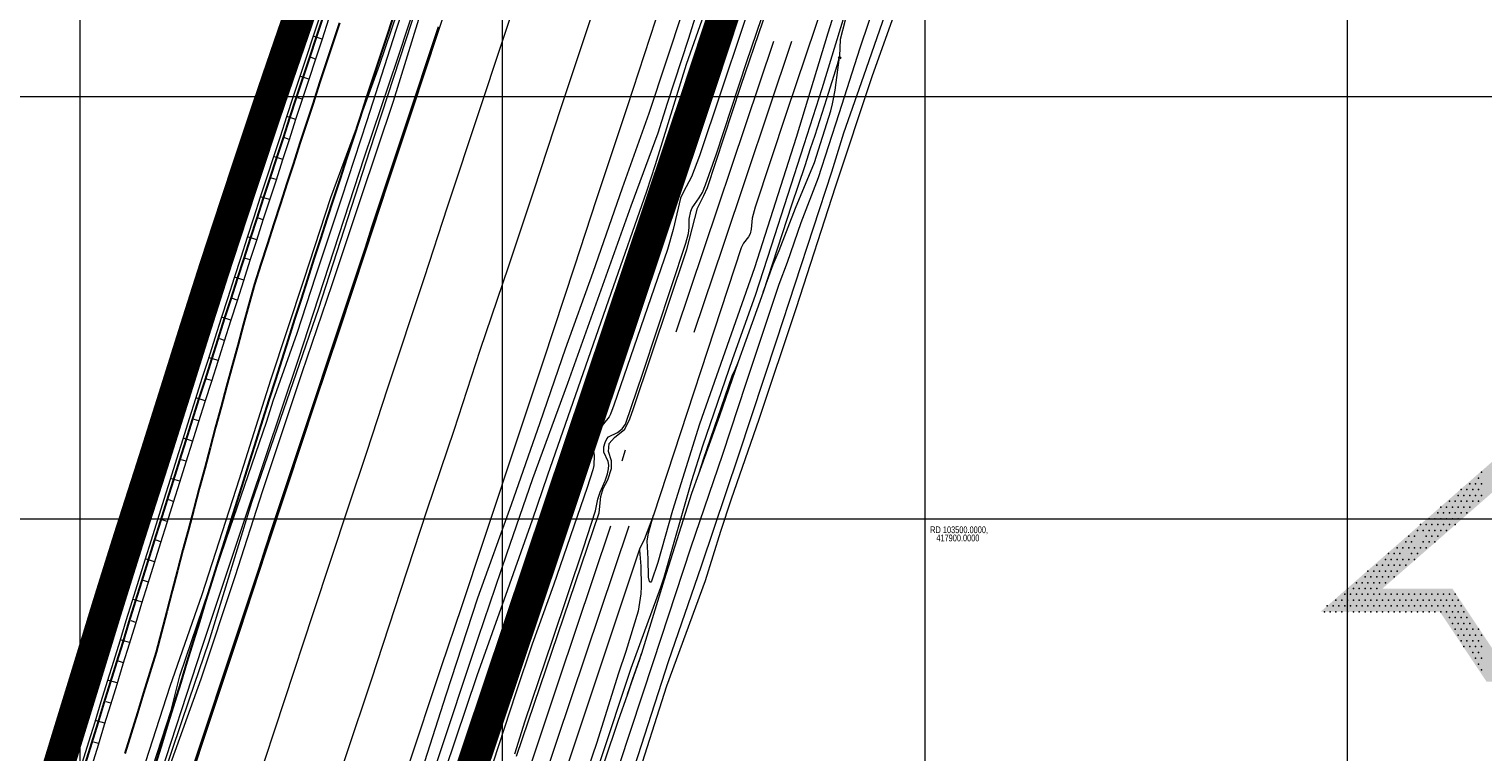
# Model space of a CAD drawing. Header units: metres. Extents: x 102313 to 104557, y 415820 to 422103.
# Tile 23 of 256: x 103288 to 103632, y 417845 to 418016. Entities that reach past the tile are written whole.
import ezdxf

# ---------------------------------------------------------------- set-up
doc = ezdxf.new("R2010")
doc.units = ezdxf.units.M
doc.header["$MEASUREMENT"] = 0
for name, pattern in [('DGN Style 2', [121.043411, 72.626047, -48.417365]), ('DGN Style 4', [193.790502, 96.834729, -48.417365, 0.121043, -48.417365]), ('DGN Style 5', [84.730388, 36.313023, -48.417365]), ('KG-GV', [42, 12, -6, 0, -6, 12, -6])]:
    doc.linetypes.add(name, pattern=pattern)
for name, color, linetype, lineweight in [('00-Coordinaten', 7, 'Continuous', 0), ('00-Exploitatie-BPGrens', 7, 'Continuous', 40), ('00-Kader', 2, 'Continuous', 0), ('05-Milieucategorie RW', 6, 'DGN Style 5', 0), ('Berm', 92, 'Continuous', 0), ('BOMEN', 7, 'Continuous', 0), ('Hek', 30, 'DGN Style 4', 0), ('N-WE-GW-TALUDARCERING-G', 90, 'Continuous', 13), ('N-WE-GW-WATERGANG-G', 90, 'Continuous', 0), ('N-WE-GW-WATERGANG_WATERLIJN-G', 130, 'Continuous', 30), ('N-WE-KG-GRONDVERWERVING-G', 130, 'KG-GV', 30), ('N-WE-VH-KANTVERHARDING-GD', 6, 'Continuous', 30), ('Oever_slootkant', 92, 'Continuous', 0), ('Spoor_as', 30, 'DGN Style 2', 0), ('Spoorbaan', 7, 'Continuous', 0), ('Terrein_gras', 3, 'Continuous', 0), ('Terrein_onbegroeid', 94, 'Continuous', 0), ('water', 2, 'Continuous', 0), ('Wegdeel', 254, 'Continuous', 0)]:
    doc.layers.add(name, color=color, linetype=linetype, lineweight=lineweight)
doc.styles.add('Style-WORKING', font='WORKING.shx')

# ---------------------------------------------------------------- blocks, each defined once
blk = doc.blocks.new('145_24')
at = {"layer": 'BOMEN'}
h = blk.add_hatch(color=7, dxfattribs=at)
edge = h.paths.add_edge_path()
edge.add_arc((0, 0), 0.25, 0, 360)
blk.add_circle((0, 0), 0.25, dxfattribs=at)

msp = doc.modelspace()

# ---------------------------------------------------------------- hatches: boundary and pattern name
at = {"layer": '00-Kader'}
msp.add_hatch(color=7, dxfattribs=at).paths.add_polyline_path([(103632.935, 417861.526), (103621.919, 417878.05), (103593.683, 417878.05), (103644.042, 417922.114), (103648.224, 417918.454), (103608.342, 417883.558), (103624.866, 417883.558), (103635.882, 417867.034), (103662.311, 417867.034), (103658.639, 417861.526)])

# ---------------------------------------------------------------- linework, layer by layer
at = {"layer": '00-Coordinaten'}
for p, q in [((103300, 420000), (103300, 417600)), ((103400, 420000), (103400, 417600)), ((103500, 420000), (103500, 417600)), ((103600, 420000), (103600, 417600)), ((104100, 418000), (102600, 418000)), ((104100, 417900), (102600, 417900))]:
    msp.add_line(p, q, dxfattribs=at)
at = {"layer": '00-Exploitatie-BPGrens', "ltscale": 2, "const_width": 3, "flags": 128}
msp.add_lwpolyline([(103352.367, 418020.557), (103350.755, 418015.811), (103349.125, 418011.071), (103347.497, 418006.327), (103345.873, 418001.581), (103344.251, 417996.831), (103342.666, 417992.069), (103341.084, 417987.31), (103339.506, 417982.55), (103337.93, 417977.787), (103336.361, 417973.023), (103334.797, 417968.258), (103333.236, 417963.492), (103331.677, 417958.721), (103330.152, 417953.94), (103328.63, 417949.161), (103327.111, 417944.38), (103325.607, 417939.594), (103324.107, 417934.809), (103322.61, 417930.023), (103321.1, 417925.243), (103319.593, 417920.459), (103318.089, 417915.677), (103316.567, 417910.902), (103315.033, 417906.129), (103313.501, 417901.353), (103311.972, 417896.574), (103310.464, 417891.788), (103308.965, 417887.002), (103307.468, 417882.214), (103305.98, 417877.421), (103304.517, 417872.622), (103303.05, 417867.828), (103301.586, 417863.032), (103300.111, 417858.24), (103298.635, 417853.448), (103297.161, 417848.653), (103295.693, 417843.858), (103294.23, 417839.06)], dxfattribs=at)
at = {"layer": '00-Kader', "color": 7}
for p in [(103631.751, 417911.098), (103628.997, 417908.344), (103630.374, 417908.344), (103631.063, 417909.721), (103631.751, 417908.344), (103624.178, 417904.213), (103625.555, 417904.213), (103626.243, 417905.59), (103626.932, 417906.967), (103626.932, 417904.213), (103627.62, 417905.59), (103628.309, 417906.967), (103628.309, 417904.213), (103628.997, 417905.59), (103629.686, 417906.967), (103629.686, 417904.213), (103630.374, 417905.59), (103631.063, 417906.967), (103631.063, 417904.213), (103631.751, 417905.59), (103621.424, 417901.459), (103622.112, 417902.836), (103622.801, 417901.459), (103623.489, 417902.836), (103624.178, 417901.459), (103624.866, 417902.836), (103625.555, 417901.459), (103626.243, 417902.836), (103626.932, 417901.459), (103627.62, 417902.836), (103628.309, 417901.459), (103628.997, 417902.836), (103616.604, 417897.328), (103617.293, 417898.705), (103617.981, 417897.328), (103618.67, 417898.705), (103619.358, 417900.082), (103619.358, 417897.328), (103620.047, 417898.705), (103620.735, 417900.082), (103620.735, 417897.328), (103621.424, 417898.705), (103622.112, 417900.082), (103622.112, 417897.328), (103622.801, 417898.705), (103623.489, 417900.082), (103623.489, 417897.328), (103624.178, 417898.705), (103624.866, 417900.082), (103625.555, 417898.705), (103626.243, 417900.082), (103613.85, 417894.574), (103614.539, 417895.951), (103615.227, 417894.574), (103615.916, 417895.951), (103617.981, 417894.574), (103618.67, 417895.951), (103619.358, 417894.574), (103620.047, 417895.951), (103620.735, 417894.574), (103621.424, 417895.951), (103609.031, 417890.443), (103609.719, 417891.82), (103610.408, 417890.443), (103611.096, 417891.82), (103611.785, 417893.197), (103611.785, 417890.443), (103612.473, 417891.82), (103613.162, 417893.197), (103613.162, 417890.443), (103614.539, 417893.197), (103614.539, 417890.443), (103615.227, 417891.82), (103615.916, 417893.197), (103615.916, 417890.443), (103616.604, 417891.82), (103617.293, 417893.197), (103618.67, 417893.197), (103604.9, 417887.689), (103606.277, 417887.689), (103606.965, 417889.066), (103607.654, 417887.689), (103608.342, 417889.066), (103609.031, 417887.689), (103609.719, 417889.066), (103610.408, 417887.689), (103611.096, 417889.066), (103611.785, 417887.689), (103612.473, 417889.066), (103613.85, 417889.066), (103600.08, 417883.558), (103601.457, 417883.558), (103602.146, 417884.935), (103602.834, 417883.558), (103603.523, 417884.935), (103604.211, 417886.312), (103604.211, 417883.558), (103604.9, 417884.935), (103605.588, 417886.312), (103605.588, 417883.558), (103606.277, 417884.935), (103606.965, 417886.312), (103606.965, 417883.558), (103607.654, 417884.935), (103608.342, 417886.312), (103609.031, 417884.935), (103609.719, 417886.312), (103611.096, 417886.312), (103597.326, 417880.804), (103598.703, 417880.804), (103599.392, 417882.181), (103600.08, 417880.804), (103600.769, 417882.181), (103601.457, 417880.804), (103602.146, 417882.181), (103602.834, 417880.804), (103603.523, 417882.181), (103604.211, 417880.804), (103604.9, 417882.181), (103605.588, 417880.804), (103606.277, 417882.181), (103606.965, 417880.804), (103607.654, 417882.181), (103608.342, 417880.804), (103609.031, 417882.181), (103609.719, 417880.804), (103610.408, 417882.181), (103611.096, 417880.804), (103611.785, 417882.181), (103612.473, 417880.804), (103613.162, 417882.181), (103613.85, 417880.804), (103614.539, 417882.181), (103615.227, 417880.804), (103615.916, 417882.181), (103616.604, 417880.804), (103617.293, 417882.181), (103617.981, 417880.804), (103618.67, 417882.181), (103619.358, 417880.804), (103620.047, 417882.181), (103620.735, 417880.804), (103621.424, 417882.181), (103622.112, 417880.804), (103622.801, 417882.181), (103623.489, 417880.804), (103624.178, 417882.181), (103624.866, 417880.804), (103625.555, 417882.181), (103626.243, 417880.804), (103594.572, 417878.05), (103595.261, 417879.427), (103595.949, 417878.05), (103596.638, 417879.427), (103597.326, 417878.05), (103598.015, 417879.427), (103598.703, 417878.05), (103599.392, 417879.427), (103600.08, 417878.05), (103600.769, 417879.427), (103601.457, 417878.05), (103602.146, 417879.427), (103602.834, 417878.05), (103603.523, 417879.427), (103604.211, 417878.05), (103604.9, 417879.427), (103605.588, 417878.05), (103606.277, 417879.427), (103606.965, 417878.05), (103607.654, 417879.427), (103608.342, 417878.05), (103609.031, 417879.427), (103609.719, 417878.05), (103610.408, 417879.427), (103611.096, 417878.05), (103611.785, 417879.427), (103612.473, 417878.05), (103613.162, 417879.427), (103613.85, 417878.05), (103614.539, 417879.427), (103615.227, 417878.05), (103615.916, 417879.427), (103616.604, 417878.05), (103617.293, 417879.427), (103617.981, 417878.05), (103618.67, 417879.427), (103619.358, 417878.05), (103620.047, 417879.427), (103620.735, 417878.05), (103621.424, 417879.427), (103622.112, 417878.05), (103622.801, 417879.427), (103623.489, 417878.05), (103624.178, 417879.427), (103624.178, 417876.673), (103624.866, 417878.05), (103625.555, 417879.427), (103625.555, 417876.673), (103626.243, 417878.05), (103626.932, 417879.427), (103626.932, 417876.673), (103627.62, 417878.05), (103628.309, 417876.673), (103624.866, 417875.296), (103625.555, 417873.919), (103626.243, 417875.296), (103626.932, 417873.919), (103627.62, 417875.296), (103628.309, 417873.919), (103628.997, 417875.296), (103629.686, 417873.919), (103631.063, 417873.919), (103626.243, 417872.542), (103626.932, 417871.165), (103627.62, 417872.542), (103627.62, 417869.788), (103628.309, 417871.165), (103628.997, 417872.542), (103628.997, 417869.788), (103629.686, 417871.165), (103630.374, 417872.542), (103630.374, 417869.788), (103631.063, 417871.165), (103631.751, 417872.542), (103631.751, 417869.788), (103629.686, 417868.411), (103630.374, 417867.034), (103631.063, 417868.411), (103631.751, 417867.034), (103631.063, 417865.657), (103631.751, 417864.28)]:
    msp.add_point(p, dxfattribs=at)
at = {"layer": '05-Milieucategorie RW', "flags": 128}
msp.add_lwpolyline([(103232.591, 417943.781, 0.0310361), (103252.615, 417975.14), (103257.149, 417983.318, 0.2941807), (103235.724, 418307.51, 0.1521754), (103116.04, 418439.911), (103106.534, 418445.529, 0.2255848), (102849.984, 418468.689)], format="xyb", dxfattribs=at)
at = {"layer": 'Berm', "flags": 128}
msp.add_lwpolyline([(103386.609, 418038.663), (103381.844, 418023.714), (103374.204, 417998.91), (103366.548, 417976.088), (103359.666, 417955.463), (103352.58, 417934.61), (103343.302, 417906.687), (103336.699, 417886.335), (103328.695, 417862.082), (103319.311, 417835.975), (103312.963, 417815.306), (103307.996, 417799.825), (103301.954, 417781.474), (103296.567, 417765.56), (103289.342, 417745.031), (103283.652, 417726.967), (103277.207, 417707.501), (103270.189, 417685.115)], dxfattribs=at)
at = {"layer": 'Hek', "flags": 128}
msp.add_lwpolyline([(103428.399, 417913.824), (103429.171, 417916.377)], dxfattribs=at)
at = {"layer": 'N-WE-GW-TALUDARCERING-G', "flags": 128}
for points in [[(103351.719, 418015.537), (103353.075, 418015.088)], [(103357.364, 418013.662), (103355.257, 418014.36)], [(103350.093, 418010.809), (103350.8, 418010.575)], [(103355.803, 418008.912), (103354.745, 418009.261)], [(103348.47, 418006.08), (103349.941, 418005.594)], [(103354.244, 418004.161), (103352.121, 418004.861)], [(103346.85, 418001.349), (103347.614, 418001.098)], [(103345.235, 417996.617), (103346.817, 417996.097)], [(103352.689, 417999.409), (103351.623, 417999.76)], [(103351.136, 417994.656), (103348.996, 417995.359)], [(103343.655, 417991.874), (103344.457, 417991.61)], [(103349.587, 417989.902), (103348.512, 417990.255)], [(103342.078, 417987.129), (103343.706, 417986.596)], [(103348.04, 417985.148), (103345.883, 417985.853)], [(103340.504, 417982.383), (103341.329, 417982.114)], [(103346.496, 417980.392), (103345.413, 417980.745)], [(103338.933, 417977.636), (103340.606, 417977.091)], [(103344.955, 417975.635), (103342.781, 417976.344)], [(103337.369, 417972.887), (103338.215, 417972.612)], [(103343.418, 417970.878), (103342.326, 417971.232)], [(103335.81, 417968.136), (103337.517, 417967.582)], [(103341.883, 417966.119), (103339.691, 417966.83)], [(103334.253, 417963.385), (103335.115, 417963.106)], [(103332.7, 417958.632), (103334.441, 417958.07)], [(103340.351, 417961.359), (103339.251, 417961.716)], [(103338.822, 417956.599), (103336.613, 417957.313)], [(103331.179, 417953.869), (103332.047, 417953.591)], [(103337.296, 417951.837), (103336.19, 417952.192)], [(103329.662, 417949.105), (103331.392, 417948.551)], [(103335.773, 417947.075), (103333.561, 417947.783)], [(103328.148, 417944.34), (103329.01, 417944.065)], [(103334.253, 417942.312), (103333.146, 417942.665)], [(103326.648, 417939.57), (103328.354, 417939.026)], [(103332.736, 417937.547), (103330.521, 417938.253)], [(103325.152, 417934.799), (103325.996, 417934.531)], [(103331.222, 417932.782), (103330.114, 417933.134)], [(103323.659, 417930.027), (103325.328, 417929.498)], [(103329.711, 417928.016), (103327.494, 417928.719)], [(103322.154, 417925.259), (103322.987, 417924.995)], [(103328.203, 417923.249), (103327.094, 417923.6)], [(103320.651, 417920.49), (103322.313, 417919.965)], [(103326.698, 417918.481), (103324.478, 417919.182)], [(103319.151, 417915.721), (103319.981, 417915.459)], [(103325.196, 417913.712), (103324.085, 417914.062)], [(103317.634, 417910.956), (103319.311, 417910.429)], [(103323.697, 417908.942), (103321.474, 417909.641)], [(103316.105, 417906.196), (103316.959, 417905.928)], [(103322.201, 417904.171), (103321.088, 417904.52)], [(103314.578, 417901.435), (103316.32, 417900.889)], [(103320.707, 417899.399), (103318.482, 417900.096)], [(103313.053, 417896.673), (103313.941, 417896.395)], [(103319.217, 417894.626), (103318.104, 417894.974)], [(103311.549, 417891.904), (103313.341, 417891.346)], [(103317.73, 417889.852), (103315.501, 417890.547)], [(103310.054, 417887.133), (103310.955, 417886.853)], [(103316.246, 417885.078), (103315.13, 417885.425)], [(103308.562, 417882.361), (103310.373, 417881.799)], [(103314.764, 417880.302), (103312.532, 417880.995)], [(103307.079, 417877.586), (103307.986, 417877.305)], [(103305.618, 417872.804), (103307.417, 417872.248)], [(103313.286, 417875.526), (103312.169, 417875.872)], [(103311.811, 417870.748), (103309.575, 417871.44)], [(103304.155, 417868.023), (103305.046, 417867.747)], [(103310.338, 417865.97), (103309.216, 417866.318)], [(103302.695, 417863.241), (103304.457, 417862.695)], [(103308.869, 417861.191), (103306.615, 417861.889)], [(103301.225, 417858.462), (103302.103, 417858.19)], [(103307.403, 417856.411), (103306.271, 417856.76)], [(103299.753, 417853.683), (103301.509, 417853.142)], [(103305.939, 417851.63), (103303.666, 417852.33)], [(103298.284, 417848.904), (103299.162, 417848.634)], [(103304.479, 417846.848), (103303.337, 417847.199)]]:
    msp.add_lwpolyline(points, dxfattribs=at)
at = {"layer": 'N-WE-GW-WATERGANG-G', "flags": 128}
for points in [[(103353.314, 418020.236), (103351.702, 418015.488), (103350.071, 418010.746), (103348.443, 418006.002), (103346.819, 418001.258), (103345.199, 417996.511), (103343.615, 417991.754), (103342.033, 417986.995), (103340.455, 417982.235), (103338.879, 417977.474), (103337.311, 417972.711), (103335.747, 417967.946), (103334.186, 417963.181), (103332.629, 417958.414), (103331.105, 417953.636), (103329.583, 417948.858), (103328.065, 417944.079), (103326.561, 417939.295), (103325.061, 417934.509), (103323.564, 417929.724), (103322.054, 417924.942), (103320.546, 417920.159), (103319.042, 417915.375), (103317.519, 417910.597), (103315.985, 417905.823), (103314.453, 417901.048), (103312.925, 417896.271), (103311.418, 417891.488), (103309.919, 417886.703), (103308.423, 417881.916), (103306.936, 417877.127), (103305.474, 417872.33), (103304.006, 417867.535), (103302.542, 417862.739), (103301.066, 417857.946), (103299.59, 417853.154), (103298.117, 417848.36), (103296.649, 417843.565)], [(103354.636, 418019.8), (103353.06, 418015.041), (103351.486, 418010.281), (103349.916, 418005.52), (103348.348, 418000.757), (103346.783, 417995.994), (103345.222, 417991.23), (103343.663, 417986.465), (103342.107, 417981.699), (103340.554, 417976.932), (103339.004, 417972.164), (103337.457, 417967.395), (103335.912, 417962.626), (103334.371, 417957.855), (103332.841, 417953.081), (103331.313, 417948.305), (103329.788, 417943.529), (103328.267, 417938.752), (103326.748, 417933.974), (103325.232, 417929.195), (103323.719, 417924.415), (103322.209, 417919.635), (103320.702, 417914.853), (103319.198, 417910.07), (103317.697, 417905.287), (103316.199, 417900.502), (103314.703, 417895.717), (103313.211, 417890.93), (103311.722, 417886.143), (103310.235, 417881.355), (103308.752, 417876.566), (103307.271, 417871.776), (103305.786, 417866.987), (103304.303, 417862.198), (103302.824, 417857.408), (103301.347, 417852.616), (103299.874, 417847.824), (103298.403, 417843.031)], [(103356.821, 418019.08), (103355.245, 418014.322), (103353.672, 418009.563), (103352.101, 418004.803), (103350.534, 418000.043), (103348.97, 417995.281), (103347.409, 417990.518), (103345.85, 417985.754), (103344.295, 417980.99), (103342.742, 417976.224), (103341.192, 417971.458), (103339.646, 417966.69), (103338.102, 417961.922), (103336.561, 417957.152), (103335.031, 417952.379), (103333.504, 417947.606), (103331.98, 417942.831), (103330.458, 417938.055), (103328.94, 417933.278), (103327.425, 417928.501), (103325.912, 417923.722), (103324.403, 417918.943), (103322.896, 417914.163), (103321.392, 417909.381), (103319.892, 417904.599), (103318.394, 417899.816), (103316.899, 417895.032), (103315.407, 417890.247), (103313.918, 417885.461), (103312.432, 417880.674), (103310.949, 417875.887), (103309.469, 417871.098), (103307.984, 417866.311), (103306.502, 417861.523), (103305.023, 417856.734), (103303.547, 417851.944), (103302.074, 417847.153), (103300.603, 417842.362)], [(103358.921, 418018.387), (103357.353, 418013.628), (103355.789, 418008.868), (103354.227, 418004.107), (103352.668, 417999.345), (103351.112, 417994.582), (103349.559, 417989.818), (103348.009, 417985.053), (103346.462, 417980.287), (103344.918, 417975.52), (103343.377, 417970.752), (103341.839, 417965.984), (103340.304, 417961.214), (103338.772, 417956.443), (103337.243, 417951.671), (103335.717, 417946.899), (103334.194, 417942.125), (103332.674, 417937.351), (103331.157, 417932.575), (103329.642, 417927.799), (103328.131, 417923.021), (103326.623, 417918.243), (103325.118, 417913.464), (103323.616, 417908.683), (103322.116, 417903.902), (103320.62, 417899.12), (103319.127, 417894.337), (103317.637, 417889.553), (103316.149, 417884.768), (103314.665, 417879.983), (103313.184, 417875.196), (103311.706, 417870.408), (103310.23, 417865.62), (103308.758, 417860.83), (103307.289, 417856.04), (103305.822, 417851.248), (103304.359, 417846.456), (103302.899, 417841.663)]]:
    msp.add_lwpolyline(points, dxfattribs=at)
at = {"layer": 'N-WE-GW-WATERGANG_WATERLIJN-G', "flags": 128}
for points in [[(103353.924, 418020.035), (103352.347, 418015.275), (103350.774, 418010.515), (103349.203, 418005.753), (103347.635, 418000.991), (103346.07, 417996.227), (103344.508, 417991.462), (103342.949, 417986.697), (103341.393, 417981.931), (103339.84, 417977.163), (103338.29, 417972.395), (103336.743, 417967.625), (103335.198, 417962.855), (103333.657, 417958.084), (103332.126, 417953.309), (103330.599, 417948.534), (103329.074, 417943.757), (103327.552, 417938.98), (103326.033, 417934.201), (103324.517, 417929.422), (103323.004, 417924.641), (103321.494, 417919.86), (103319.987, 417915.078), (103318.482, 417910.295), (103316.981, 417905.511), (103315.483, 417900.726), (103313.987, 417895.94), (103312.495, 417891.153), (103311.006, 417886.366), (103309.519, 417881.577), (103308.035, 417876.787), (103306.555, 417871.997), (103305.069, 417867.208), (103303.586, 417862.418), (103302.107, 417857.627), (103300.63, 417852.836), (103299.156, 417848.043), (103297.685, 417843.25)], [(103357.533, 418018.845), (103355.957, 418014.088), (103354.384, 418009.329), (103352.814, 418004.57), (103351.247, 417999.809), (103349.683, 417995.048), (103348.122, 417990.286), (103346.563, 417985.523), (103345.008, 417980.758), (103343.456, 417975.993), (103341.906, 417971.227), (103340.36, 417966.46), (103338.816, 417961.692), (103337.275, 417956.923), (103335.745, 417952.151), (103334.218, 417947.377), (103332.694, 417942.603), (103331.173, 417937.828), (103329.655, 417933.052), (103328.14, 417928.275), (103326.627, 417923.496), (103325.118, 417918.717), (103323.612, 417913.938), (103322.108, 417909.157), (103320.607, 417904.375), (103319.11, 417899.592), (103317.615, 417894.809), (103316.123, 417890.024), (103314.635, 417885.239), (103313.149, 417880.452), (103311.666, 417875.665), (103310.186, 417870.877), (103308.701, 417866.09), (103307.219, 417861.303), (103305.74, 417856.514), (103304.264, 417851.725), (103302.791, 417846.934), (103301.321, 417842.143)]]:
    msp.add_lwpolyline(points, dxfattribs=at)
at = {"layer": 'N-WE-KG-GRONDVERWERVING-G', "linetype": 'Continuous', "lineweight": 0, "ltscale": 5, "const_width": 7.5, "flags": 128}
for points in [[(103227.821, 417347.733), (103241.913, 417390.113), (103245.2, 417400), (103312.2, 417600), (103317.736, 417616.574), (103327.531, 417645.901), (103359.969, 417743.022), (103379, 417800), (103417.539, 417915.042), (103420.847, 417924.916), (103446, 418000), (103512, 418200), (103614.444, 418501.305)], [(103352.367, 418020.557), (103350.755, 418015.811), (103349.125, 418011.071), (103347.497, 418006.327), (103345.873, 418001.581), (103344.251, 417996.831), (103342.666, 417992.069), (103341.084, 417987.31), (103339.506, 417982.55), (103337.93, 417977.787), (103336.361, 417973.023), (103334.797, 417968.258), (103333.236, 417963.492), (103331.677, 417958.721), (103330.152, 417953.94), (103328.63, 417949.161), (103327.111, 417944.38), (103325.607, 417939.594), (103324.107, 417934.809), (103322.61, 417930.023), (103321.1, 417925.243), (103319.593, 417920.459), (103318.089, 417915.677), (103316.567, 417910.902), (103315.033, 417906.129), (103313.501, 417901.353), (103311.972, 417896.574), (103310.464, 417891.788), (103308.965, 417887.002), (103307.468, 417882.214), (103305.98, 417877.421), (103304.517, 417872.622), (103303.05, 417867.828), (103301.586, 417863.032), (103300.111, 417858.24), (103298.635, 417853.448), (103297.161, 417848.653), (103295.693, 417843.858), (103294.23, 417839.06)]]:
    msp.add_lwpolyline(points, dxfattribs=at)
at = {"layer": 'N-WE-VH-KANTVERHARDING-GD', "flags": 128}
for points in [[(103361.485, 418017.542), (103359.918, 418012.784), (103358.354, 418008.026), (103356.792, 418003.266), (103355.234, 417998.506), (103353.679, 417993.744), (103352.126, 417988.982), (103350.577, 417984.219), (103349.031, 417979.454), (103347.487, 417974.689), (103345.947, 417969.923), (103344.409, 417965.156), (103342.875, 417960.387), (103341.343, 417955.618), (103340.024, 417950.781), (103338.707, 417945.944), (103337.394, 417941.105), (103336.083, 417936.266), (103334.776, 417931.426), (103333.472, 417926.586), (103332.171, 417921.745), (103330.872, 417916.903), (103329.577, 417912.061), (103328.285, 417907.218), (103326.997, 417902.374), (103325.711, 417897.529), (103324.428, 417892.684), (103323.148, 417887.838), (103321.872, 417882.992), (103320.598, 417878.145), (103319.328, 417873.297), (103318.06, 417868.448), (103316.586, 417863.664), (103315.115, 417858.878), (103313.647, 417854.092), (103312.182, 417849.304), (103310.72, 417844.516)], [(103374.07, 418018.658), (103372.502, 418013.909), (103370.937, 418009.158), (103369.375, 418004.406), (103367.816, 417999.654), (103366.26, 417994.9), (103364.706, 417990.146), (103363.156, 417985.39), (103361.609, 417980.634), (103360.065, 417975.876), (103358.524, 417971.118), (103356.986, 417966.359), (103355.45, 417961.598), (103353.918, 417956.837), (103352.389, 417952.075), (103350.862, 417947.312), (103349.339, 417942.548), (103347.819, 417937.783), (103346.301, 417933.017), (103344.787, 417928.25), (103343.275, 417923.482), (103341.767, 417918.713), (103340.261, 417913.943), (103338.759, 417909.172), (103337.259, 417904.401), (103335.763, 417899.628), (103334.269, 417894.854), (103332.779, 417890.08), (103331.291, 417885.305), (103329.806, 417880.528), (103328.325, 417875.751), (103326.846, 417870.973), (103325.37, 417866.194), (103323.898, 417861.414), (103322.428, 417856.633), (103320.961, 417851.851), (103319.498, 417847.068), (103318.037, 417842.284)], [(103384.902, 418016.545), (103383.329, 418011.799), (103381.757, 418007.053), (103380.184, 418002.306), (103378.611, 417997.56), (103377.038, 417992.814), (103375.465, 417988.068), (103373.893, 417983.322), (103372.32, 417978.575), (103370.747, 417973.829), (103369.174, 417969.083), (103367.601, 417964.337), (103366.029, 417959.591), (103364.456, 417954.844), (103362.883, 417950.098), (103361.31, 417945.352), (103359.737, 417940.606), (103358.165, 417935.86), (103356.592, 417931.114), (103355.019, 417926.367), (103353.446, 417921.621), (103351.873, 417916.875), (103350.301, 417912.129), (103348.728, 417907.383), (103347.155, 417902.636), (103345.582, 417897.89), (103344.009, 417893.144), (103342.437, 417888.398), (103340.864, 417883.652), (103339.291, 417878.905), (103337.718, 417874.159), (103336.145, 417869.413), (103334.573, 417864.667), (103333, 417859.921), (103331.427, 417855.175), (103329.854, 417850.428), (103328.281, 417845.682), (103326.709, 417840.936)]]:
    msp.add_lwpolyline(points, dxfattribs=at)
at = {"layer": 'Oever_slootkant', "flags": 128}
for points in [[(103353.132, 417956.825), (103359.403, 417976.135), (103365.548, 417992.56), (103370.983, 418007.459), (103378.072, 418028.449), (103385.839, 418052.095), (103392.841, 418072.239), (103393.351, 418073.454), (103393.678, 418074.537), (103392.568, 418075.183), (103392.495, 418075.765), (103392.565, 418076.614), (103392.76, 418077.053), (103393.617, 418078.037), (103394.861, 418078.657), (103395.324, 418079.574), (103396.065, 418082.263), (103398.411, 418091.637), (103402.88, 418105.397), (103409.265, 418125.294), (103417.471, 418151.419), (103422.923, 418169.048), (103432.843, 418200)], [(103536.719, 418149), (103535.519, 418147.497), (103531.105, 418135.772), (103523.436, 418112.657), (103519.524, 418101.153), (103507.634, 418062.835), (103500.814, 418042.323), (103494.294, 418023.835), (103487.454, 418004.697), (103478.815, 417978.579), (103469.567, 417950.033), (103460.767, 417923.59), (103454.201, 417904.743), (103451.632, 417897.063), (103448.028, 417885.342), (103438.884, 417860.433), (103431.396, 417836.89)], [(103269.009, 417685.626), (103281.284, 417722.832), (103291.583, 417754.155), (103302.76, 417787.661), (103313.723, 417821.235), (103325.957, 417857.413), (103330.571, 417870.817), (103340.726, 417904.008), (103356.576, 417949.906), (103368.678, 417987.238), (103378.605, 418017.684), (103385.865, 418038.867)], [(103485.371, 418030.101), (103484.412, 418027.751), (103481.143, 418018.167), (103480.01, 418013.597), (103479.857, 418009.604)], [(103341.006, 417720.312), (103342.148, 417722.113), (103345.15, 417730.875), (103351.326, 417749.071), (103359.585, 417774.434), (103366.788, 417796.795), (103373.249, 417816.076), (103379.792, 417836.692), (103386.715, 417858.403), (103394.201, 417881.313), (103402.208, 417903.458), (103408.958, 417922.881), (103414.993, 417940.321), (103421.532, 417958.463), (103428.468, 417978.451), (103434.747, 417996.106), (103442.899, 418020.642)], [(103449.541, 418016.531), (103449.175, 418015.443), (103446.517, 418008.357)], [(103439.069, 417983.244), (103440.551, 417986.754), (103441.413, 417989.138), (103443.061, 417995.704), (103443.646, 417997.664), (103444.467, 417999.641), (103445.389, 418002.66), (103445.992, 418005.267), (103446.211, 418007.111), (103446.517, 418008.357)], [(103446.517, 418008.357), (103445.655, 418006.06), (103443.279, 417998.197), (103441.745, 417992.504), (103439.069, 417983.244)], [(103461.773, 417953.706), (103464.155, 417960.309), (103465.53, 417963.625), (103469.37, 417973.658), (103473.942, 417984.465), (103477.758, 417996.681), (103478.183, 417998.293), (103478.788, 418001.53), (103479.848, 418009.356), (103479.857, 418009.604)], [(103479.857, 418009.604), (103479.272, 418007.59), (103476.766, 417999.523), (103473.957, 417990.806), (103472.85, 417987.66), (103471.64, 417983.613), (103468.5, 417974.303), (103461.773, 417953.706)], [(103439.069, 417983.244), (103439.035, 417983.125), (103437.071, 417976.008), (103435.672, 417971.384), (103434.334, 417967.57), (103432.884, 417963.593), (103432.397, 417962.186), (103431.536, 417959.337), (103429.758, 417954.277), (103427.362, 417947.788), (103426.006, 417944.941)], [(103243.692, 417624.439), (103243.973, 417625.23), (103246.865, 417634.803), (103250.399, 417645.674), (103253.977, 417655.662), (103257.885, 417667.975), (103261.056, 417677.028), (103268.071, 417697.978), (103271.842, 417710.457), (103274.445, 417717.63), (103282.899, 417743.865), (103290.135, 417766.055), (103294.203, 417776.019), (103296.494, 417783.597), (103300.401, 417795.91), (103308.26, 417819.653), (103321.381, 417860.397), (103328.956, 417882.173), (103337.843, 417909.523), (103345.239, 417932.969), (103353.132, 417956.825)], [(103461.773, 417953.706), (103457.642, 417942.254), (103455.875, 417937.22)], [(103417.279, 417921.115), (103417.439, 417921.542), (103419.427, 417926.552), (103423.729, 417939.034), (103426.003, 417944.932), (103426.006, 417944.941)], [(103426.006, 417944.941), (103422.26, 417937.079), (103418.63, 417926.299), (103417.279, 417921.115)], [(103455.875, 417937.22), (103451.386, 417924.432), (103446.464, 417910.614)], [(103455.875, 417937.22), (103455.155, 417935.492), (103454.342, 417933.839), (103447.567, 417914.116)], [(103417.279, 417921.115), (103415.895, 417915.808), (103412.283, 417905.707), (103408.96, 417895.331), (103405.56, 417885.725), (103398.892, 417867.157), (103394.923, 417855.979)], [(103447.567, 417914.116), (103446.464, 417910.614)], [(103446.464, 417910.614), (103444.827, 417906.018), (103438.36, 417885.649), (103432.955, 417868.145)], [(103429.666, 417858.552), (103432.547, 417866.823), (103432.955, 417868.145)], [(103432.955, 417868.145), (103430.758, 417861.943)], [(103430.758, 417861.943), (103429.666, 417858.552)], [(103394.923, 417855.979), (103391.658, 417845.588)], [(103394.923, 417855.979), (103393.468, 417851.882), (103391.658, 417845.588)], [(103429.666, 417858.552), (103427.392, 417852.026), (103408.51, 417795.922), (103408.49, 417795.862)], [(103391.658, 417845.588), (103389.799, 417839.124), (103386.333, 417827.859), (103382.053, 417814.726), (103377.242, 417801.069), (103373.427, 417789.474), (103369.422, 417776.631), (103366.235, 417765.469), (103360.262, 417746.94), (103354.526, 417729.396), (103348.621, 417713.147), (103343.773, 417700.807), (103340.804, 417690.755), (103338.428, 417682.711), (103333.323, 417667.464), (103326.679, 417649.386), (103319.847, 417628.629), (103310.076, 417600)]]:
    msp.add_lwpolyline(points, dxfattribs=at)
at = {"layer": 'Spoor_as', "flags": 128}
for points in [[(103325.815, 417600), (103363.35, 417712.3), (103386.21, 417780.22), (103413.37, 417861.67), (103465.06, 418015.44), (103526.733, 418200)], [(103330.029, 417600), (103354.25, 417671.95), (103372.05, 417725.61), (103389.04, 417776.02), (103400.08, 417809.25), (103452.362, 417964.825), (103531.13, 418200)]]:
    msp.add_lwpolyline(points, dxfattribs=at)
at = {"layer": 'Spoorbaan', "flags": 128}
for points in [[(103403.4, 417843.869), (103422.944, 417901.491), (103423.317, 417905.317), (103423.863, 417907.202), (103425.031, 417909.314), (103425.85, 417911.945), (103425.875, 417913.78), (103425.136, 417915.985), (103425.284, 417917.921), (103426.571, 417919.282), (103429.053, 417921.319), (103430.198, 417923.737), (103431.057, 417926.195), (103443.709, 417963.854), (103446.223, 417973.62), (103447.736, 417976.641), (103448.582, 417978.528), (103456.466, 418002.472), (103467.066, 418033.495), (103467.918, 418038.144), (103469.109, 418041.7), (103470.846, 418045.159), (103474.377, 418055.609)], [(103486.127, 418052.494), (103481.465, 418038.54), (103480.857, 418036.049), (103479.995, 418033.778), (103478.85, 418031.15), (103474.16, 418016.61), (103467.2, 417996.02), (103459.85, 417973.88), (103459.162, 417971.266), (103458.934, 417968.682), (103458.702, 417967.58), (103458.297, 417966.816), (103457.093, 417965.326), (103456.56, 417964.2), (103435.819, 417900.892)], [(103435.819, 417900.892), (103433.669, 417895.306), (103432.474, 417892.84)], [(103432.474, 417892.84), (103415.03, 417840.5), (103414.61, 417837.075), (103414.268, 417835.609), (103413.931, 417834.867), (103412.924, 417833.375), (103412.17, 417831.87)]]:
    msp.add_lwpolyline(points, dxfattribs=at)
at = {"layer": 'Terrein_gras', "flags": 128}
for points in [[(103461.905, 418031.523), (103446.711, 417985.975), (103444.794, 417981.065), (103442.904, 417977.528), (103442.216, 417975.977), (103440.473, 417968.594), (103439.152, 417963.825), (103426.45, 417926.981), (103425.632, 417924.871), (103425.292, 417924.221), (103422.596, 417920.911), (103421.944, 417919.92), (103421.634, 417919.236), (103421.444, 417918.412), (103421.386, 417917.458), (103421.755, 417915.133), (103421.643, 417912.683), (103421.433, 417911.683), (103420.072, 417907.45), (103412.122, 417884.347), (103407.121, 417870.351), (103403.181, 417858.887), (103390.984, 417821.462)], [(103402.984, 417844.42), (103405.396, 417852.198), (103411.929, 417871.315), (103419.265, 417893.212), (103422.089, 417901.979), (103422.653, 417904.742), (103423.142, 417906.407), (103424.382, 417909.093), (103424.943, 417910.689), (103425.184, 417911.873), (103425.231, 417912.746), (103425.054, 417913.645), (103424.075, 417915.83), (103424.062, 417917.096), (103424.361, 417918.169), (103424.732, 417919.031), (103425.163, 417919.499), (103427.25, 417920.463), (103428.423, 417921.347), (103429.158, 417922.466), (103433.286, 417934.552), (103443.433, 417965.323), (103444.072, 417967.594), (103444.212, 417969.045), (103444.234, 417971.001), (103444.623, 417972.933), (103444.967, 417973.71), (103446.617, 417976.077), (103447.393, 417977.323), (103448.078, 417979.159), (103450.677, 417986.502), (103457.859, 418008.355), (103464.933, 418029.045)]]:
    msp.add_lwpolyline(points, dxfattribs=at)
at = {"layer": 'Terrein_onbegroeid', "flags": 128}
for points in [[(103488.504, 418051.833), (103486.583, 418046.216), (103480.376, 418025.645), (103477.072, 418015.097), (103469.604, 417990.352), (103459.674, 417959.531), (103446.699, 417922.448), (103440.265, 417902.044), (103436.816, 417889.743), (103435.327, 417885.269), (103435.161, 417885.031), (103434.964, 417885.041), (103434.849, 417885.225), (103434.613, 417886.239), (103434.513, 417890.582), (103434.3, 417894.868), (103434.649, 417896.677), (103435.819, 417900.892)], [(103341.725, 417600), (103341.979, 417600.785), (103347.962, 417618.521), (103362.217, 417661.43), (103371.271, 417687.704), (103382.459, 417721.512), (103388.499, 417739.136), (103394.133, 417756.378), (103407.503, 417796.442), (103423.096, 417842.375), (103430.519, 417864.691), (103437.551, 417883.865), (103438.296, 417886.25), (103444.848, 417909.163), (103447.479, 417917.33), (103454.61, 417938.012), (103459.913, 417953.024), (103463.761, 417964.675), (103471.491, 417988.667), (103475.687, 418001.981), (103483.336, 418027.027), (103486.994, 418039.393), (103490.847, 418051.119)], [(103432.474, 417892.84), (103432.499, 417892.598), (103432.824, 417888.84), (103432.878, 417884.007), (103432.765, 417882.262), (103432.185, 417878.204), (103429.28, 417868.637), (103427.493, 417863.48), (103422.339, 417846.887), (103404.683, 417795.511), (103402.677, 417789.376), (103399.08, 417779.09), (103393.47, 417762.545), (103379.32, 417719.203), (103371.595, 417696.091), (103354.329, 417645.529), (103345.804, 417619.842), (103339.346, 417600)]]:
    msp.add_lwpolyline(points, dxfattribs=at)
at = {"layer": 'water', "flags": 128}
for points in [[(103438.236, 418200), (103433.519, 418185.187), (103425.965, 418162.658), (103418.181, 418138.956), (103406.996, 418105.647), (103396.089, 418071.82), (103386.207, 418042.408), (103375.193, 418009.048), (103367.323, 417985.682), (103351.674, 417937.804), (103340.024, 417902.957), (103328.936, 417869.558), (103317.91, 417835.952), (103307.568, 417804.815), (103296.67, 417772.663), (103294.272, 417764.931), (103277.899, 417714.66), (103267.564, 417684.577), (103258.989, 417658.875), (103248.621, 417626.625), (103239.439, 417600)], [(103425.045, 417833.77), (103435.801, 417866.276), (103444.624, 417893.209), (103452.188, 417915.361), (103457.701, 417932.164), (103465.548, 417955.661), (103467.548, 417960.84), (103470.748, 417970.195), (103474.852, 417980.894), (103479.734, 417996.022), (103484.68, 418011.566), (103490.709, 418029.456), (103500.097, 418057.027), (103506.933, 418076.974), (103510.393, 418087.806), (103523.288, 418126.567), (103531.328, 418149.881), (103533.003, 418154.933)], [(103534.324, 418151.153), (103533.893, 418149.729), (103533.835, 418149.125), (103519.612, 418107.407), (103513.88, 418089.675), (103507.484, 418070.155), (103501.236, 418050.714), (103494.405, 418030.579), (103485.51, 418004.849), (103480.808, 417991.346), (103477.904, 417982.149), (103464.945, 417942.351), (103455.922, 417915.167), (103447.1, 417888.855), (103439.266, 417866.225)], [(103458.119, 418054.091), (103456.661, 418049.06), (103454.11, 418039.384), (103451.687, 418031.162), (103449.083, 418023.367), (103443.521, 418007.637), (103436.227, 417983.911), (103434.184, 417977.563), (103425.697, 417953.389), (103410.719, 417910.407), (103407.123, 417899.741), (103401.263, 417883.229), (103394.004, 417862.912), (103386.393, 417840.401)], [(103315.125, 417834.555), (103321.637, 417854.662), (103323.692, 417862.899), (103334.667, 417895.136), (103344.273, 417923.188), (103345.793, 417928.014), (103351.498, 417944.013), (103355.916, 417957.602), (103362.059, 417976.079), (103368.02, 417994.363), (103374.927, 418015.781), (103386.365, 418050.133)], [(103384.286, 417841.659), (103394.405, 417872.056), (103401.115, 417891.792), (103407.24, 417909.591), (103415.507, 417932.216), (103430.552, 417974.183), (103436.898, 417991.48), (103439.147, 417998.511), (103444.155, 418013.85), (103447.243, 418023.861)], [(103439.266, 417866.225), (103425.732, 417824.112)]]:
    msp.add_lwpolyline(points, dxfattribs=at)
at = {"layer": 'Wegdeel', "flags": 128}
for points in [[(103392.014, 418036.955), (103384.712, 418014.974), (103378.66, 417996.831), (103372.84, 417979.302), (103367.606, 417963.447), (103361.371, 417944.576), (103355.547, 417927.211), (103349.176, 417907.878), (103343.991, 417892.181), (103337.858, 417873.376), (103332.047, 417856.069), (103324.536, 417833.529), (103318.412, 417814.909), (103312.944, 417798.121), (103306.569, 417778.74), (103299.432, 417757.489), (103294.906, 417743.744), (103287.817, 417722.231), (103280.38, 417699.806), (103275.147, 417683.978)], [(103289.945, 417680.585), (103297.377, 417703.039), (103303.416, 417721.054), (103309.945, 417740.725), (103317.706, 417764.234), (103322.886, 417780.051), (103330.857, 417804.063), (103336.254, 417820.142), (103341.541, 417835.976), (103348.514, 417857.283), (103355.265, 417877.621), (103363.725, 417903.114), (103367.935, 417915.866), (103372.954, 417931.055), (103381.574, 417957.19), (103387.082, 417973.932), (103394.629, 417996.751), (103399.842, 418012.476), (103406.415, 418032.339)], [(103423.629, 418026.821), (103413.841, 417997.399), (103407.45, 417977.903), (103401.502, 417959.889), (103394.714, 417939.883), (103388.531, 417920.94), (103382.155, 417902.102), (103375.936, 417883.046), (103369.003, 417861.883), (103363.03, 417844.168), (103356.971, 417825.623), (103350.168, 417805.175), (103344.766, 417788.914), (103337.991, 417768.643), (103332.543, 417752.334), (103326.328, 417733.329), (103316.849, 417704.828), (103309.916, 417683.948), (103307.404, 417676.582)], [(103321.981, 417673.24), (103328.848, 417693.659), (103332.26, 417704.013), (103337.356, 417719.36), (103341.151, 417730.799), (103346.773, 417747.783), (103353.287, 417767.449), (103359.485, 417785.976), (103364.536, 417801.617), (103369.063, 417815.133), (103373.107, 417827.285), (103377.482, 417840.63), (103385.609, 417865.066), (103390.409, 417879.28), (103395.685, 417895.006), (103404.221, 417920.886), (103409.748, 417937.498), (103417.16, 417959.931), (103422.339, 417975.639), (103429.625, 417997.719), (103437.714, 418022.306)]]:
    msp.add_lwpolyline(points, dxfattribs=at)

# ---------------------------------------------------------------- block references
at = {"layer": 'BOMEN'}
for p in [(103479.87, 418009.225), (103432.736, 417963.513)]:
    msp.add_blockref('145_24', p, dxfattribs=at)

# ---------------------------------------------------------------- texts
at = {"layer": '00-Coordinaten', "insert": (103501.29, 417898.263), "char_height": 1.6, "attachment_point": 1, "rotation": 0.00001, "line_spacing_factor": 0.722889, "style": 'Style-WORKING'}
msp.add_mtext('\\H1x;\\W0.75;RD 103500.0000,\\P   417900.0000', dxfattribs=at)

doc.saveas('drawing.dxf')
